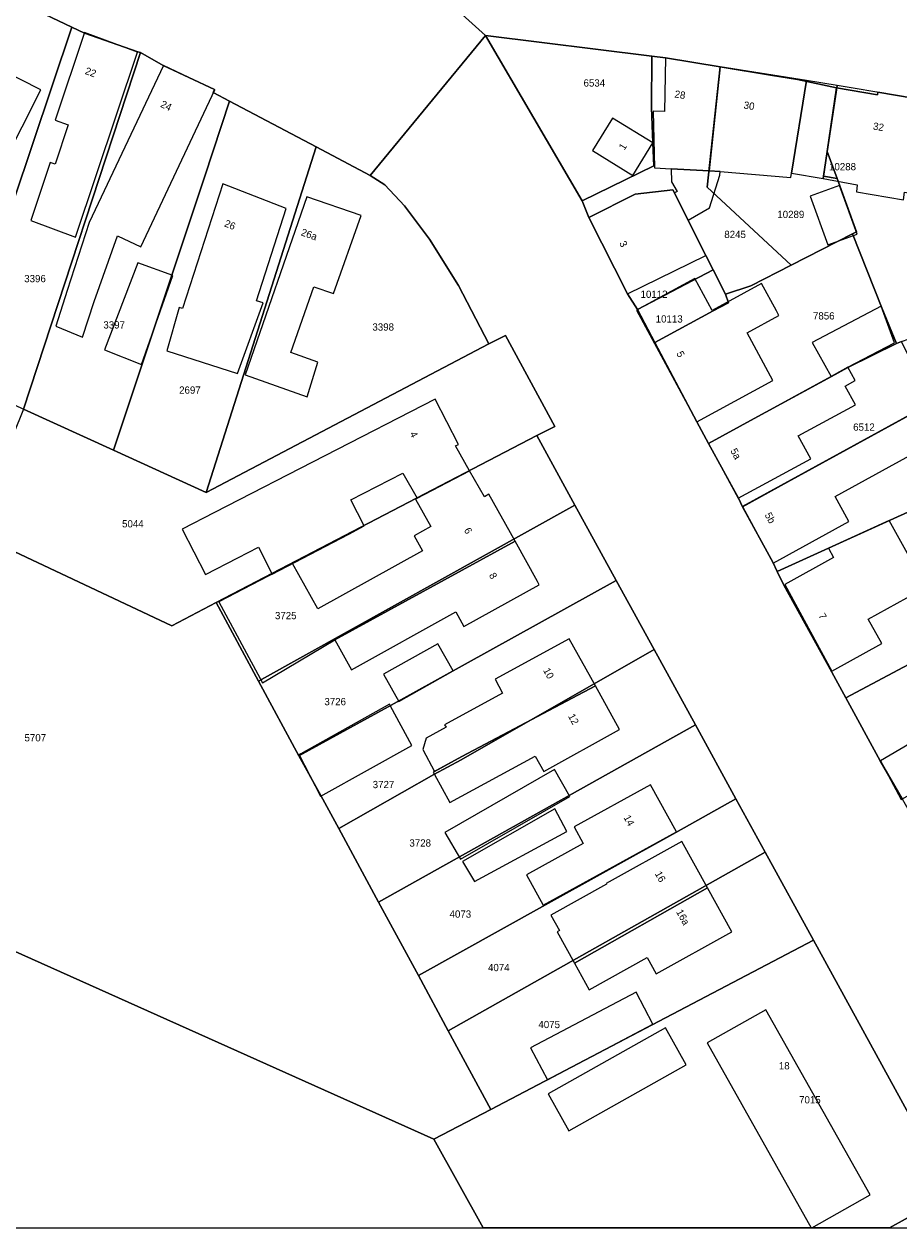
# Model space of a CAD drawing. Header units: metres. Extents: x 91564 to 92566, y 393362 to 394362.
# Tile 4 of 86: x 91770 to 91854, y 393362 to 393478. Entities that reach past the tile are written whole.
import ezdxf

# ---------------------------------------------------------------- set-up
doc = ezdxf.new("R2010")
doc.units = ezdxf.units.M
doc.linetypes.add('HIDDEN', pattern=[5.35, 2.675, -2.675])
for name, color, linetype in [('ADRES', 1, 'CONTINUOUS'), ('PAND', 1, 'CONTINUOUS'), ('PERCEEL', 7, 'CONTINUOUS'), ('PERCEELNUMMER', 7, 'CONTINUOUS'), ('TEC-RASTERVERDELING', 9, 'HIDDEN')]:
    doc.layers.add(name, color=color, linetype=linetype)

msp = doc.modelspace()

# ---------------------------------------------------------------- linework, layer by layer
at = {"layer": 'PAND'}
for points in [[(91780.58, 393475.478), (91775.476, 393477.369), (91772.652, 393468.926), (91773.9, 393468.464), (91772.628, 393464.661), (91772.16, 393464.834), (91770.285, 393459.227), (91774.608, 393457.625), (91780.58, 393475.478)], [(91765.422, 393474.784), (91761.593, 393467.203), (91760.342, 393462.677), (91761.503, 393462.091), (91759.6, 393458.324), (91762.474, 393456.873), (91764.377, 393460.64), (91762.905, 393461.383), (91765.208, 393465.942), (91767.648, 393464.71), (91771.25, 393471.84), (91765.422, 393474.784)], [(91832.093, 393464.213), (91835.742, 393464.021), (91836.818, 393474.069), (91831.539, 393474.911), (91831.455, 393469.755), (91830.363, 393469.773), (91830.482, 393464.315), (91832.093, 393464.213)], [(91788.06, 393471.836), (91783.084, 393474.186), (91775.933, 393459.043), (91773.812, 393452.492), (91772.699, 393449.055), (91775.291, 393447.971), (91776.399, 393451.41), (91778.659, 393457.756), (91780.91, 393456.693), (91788.06, 393471.836)], [(91845.146, 393472.74), (91836.818, 393474.069), (91835.742, 393464.021), (91836.819, 393463.964), (91843.626, 393463.372), (91843.696, 393463.792), (91845.146, 393472.74)], [(91845.146, 393472.74), (91843.696, 393463.792), (91846.749, 393463.278), (91848.087, 393472.271), (91845.146, 393472.74)], [(91858.834, 393470.464), (91848.087, 393472.271), (91847.139, 393465.901), (91846.749, 393463.278), (91850.041, 393462.686), (91849.974, 393461.985), (91854.492, 393461.225), (91854.605, 393461.983), (91857.212, 393461.538), (91857.59, 393464.082), (91857.877, 393464.034), (91858.834, 393470.464)], [(91828.372, 393463.59), (91830.309, 393466.717), (91826.43, 393469.111), (91824.498, 393465.984), (91828.372, 393463.59)], [(91835.742, 393464.021), (91832.093, 393464.213), (91832.118, 393462.966), (91832.667, 393462.044), (91832.397, 393461.89), (91833.714, 393459.269), (91835.771, 393460.461), (91836.786, 393463.614), (91836.819, 393463.964), (91835.742, 393464.021)], [(91784.941, 393450.76), (91784.595, 393450.844), (91783.42, 393446.653), (91790.253, 393444.46), (91792.714, 393451.276), (91792.07, 393451.474), (91794.945, 393460.4), (91788.808, 393462.784), (91784.941, 393450.76)], [(91828.606, 393461.77), (91824.148, 393459.525), (91827.862, 393452.148), (91835.425, 393455.867), (91832.243, 393462.195), (91828.606, 393461.77)], [(91845.51, 393461.593), (91847.214, 393456.893), (91850.034, 393457.915), (91848.33, 393462.616), (91845.51, 393461.593)], [(91790.992, 393444.332), (91796.964, 393442.234), (91797.987, 393445.57), (91795.394, 393446.495), (91797.606, 393452.833), (91799.5, 393452.182), (91802.179, 393459.721), (91796.932, 393461.523), (91790.992, 393444.332)], [(91784.007, 393453.914), (91780.63, 393455.15), (91777.395, 393446.751), (91780.962, 393445.341), (91784.007, 393453.914)], [(91839.403, 393448.396), (91842.479, 393450.065), (91842.24, 393450.505), (91840.808, 393453.141), (91836.028, 393450.547), (91834.353, 393453.634), (91828.726, 393450.579), (91834.561, 393439.825), (91841.895, 393443.805), (91839.403, 393448.396)], [(91853.639, 393447.432), (91852.351, 393450.983), (91845.694, 393447.479), (91847.539, 393444.196), (91849.141, 393445.069), (91853.639, 393447.432)], [(91849.141, 393445.069), (91847.539, 393444.196), (91835.676, 393437.727), (91838.545, 393432.438), (91845.549, 393436.256), (91844.351, 393438.454), (91849.862, 393441.459), (91848.878, 393443.265), (91849.839, 393443.789), (91849.141, 393445.069)], [(91809.315, 393442.011), (91788.019, 393431.068), (91784.9, 393429.465), (91787.151, 393425.085), (91790.27, 393426.688), (91792.263, 393427.712), (91793.594, 393425.128), (91800.977, 393428.99), (91802.455, 393429.763), (91801.162, 393432.283), (91806.194, 393434.87), (91807.578, 393432.441), (91812.635, 393435.082), (91811.26, 393437.487), (91811.566, 393437.631), (91809.315, 393442.011)], [(91841.941, 393426.18), (91849.232, 393430.181), (91847.897, 393432.612), (91857.06, 393437.64), (91855.412, 393440.645), (91838.983, 393431.631), (91841.941, 393426.18)], [(91799.637, 393418.773), (91817.021, 393428.289), (91814.501, 393432.825), (91814.064, 393432.582), (91812.635, 393435.082), (91807.403, 393432.347), (91808.906, 393429.717), (91807.275, 393428.811), (91808.078, 393427.365), (91797.981, 393421.756), (91795.543, 393426.148), (91788.444, 393422.435), (91792.662, 393414.617), (91799.637, 393418.773)], [(91853.129, 393430.302), (91847.255, 393427.625), (91847.761, 393426.712), (91843.064, 393424.109), (91847.597, 393415.756), (91852.403, 393418.419), (91851.099, 393420.772), (91856.693, 393423.873), (91853.129, 393430.302)], [(91817.021, 393428.289), (91799.637, 393418.773), (91801.243, 393415.884), (91811.304, 393421.472), (91812.085, 393420.066), (91819.348, 393424.1), (91819.185, 393424.394), (91817.021, 393428.289)], [(91811.035, 393415.777), (91809.57, 393418.395), (91804.335, 393415.464), (91805.8, 393412.846), (91811.035, 393415.777)], [(91815.096, 393414.975), (91815.823, 393413.635), (91810.226, 393410.594), (91810.36, 393410.347), (91808.427, 393409.298), (91808.106, 393408.213), (91809.261, 393406.086), (91811.897, 393407.518), (91824.778, 393414.329), (91822.257, 393418.865), (91815.096, 393414.975)], [(91824.778, 393414.329), (91811.897, 393407.518), (91809.124, 393406.012), (91809.239, 393405.8), (91810.719, 393403.081), (91818.971, 393407.564), (91819.785, 393406.066), (91827.111, 393410.132), (91824.778, 393414.329)], [(91804.991, 393412.393), (91804.9, 393412.56), (91796.354, 393407.772), (91796.184, 393407.677), (91798.257, 393403.699), (91798.489, 393403.828), (91807.05, 393408.593), (91804.991, 393412.393)], [(91859.365, 393411.259), (91852.27, 393407.102), (91854.29, 393403.393), (91854.868, 393403.699), (91855.999, 393401.637), (91862.648, 393405.273), (91865.894, 393407.048), (91864.452, 393409.679), (91861.205, 393407.903), (91859.365, 393411.259)], [(91822.305, 393403.671), (91820.811, 393406.273), (91810.253, 393400.21), (91811.747, 393397.608), (91822.305, 393403.671)], [(91819.717, 393393.195), (91832.591, 393400.261), (91830.077, 393404.787), (91822.709, 393400.742), (91823.598, 393399.123), (91818.115, 393396.113), (91819.717, 393393.195)], [(91811.963, 393397.385), (91813.122, 393395.47), (91822.018, 393400.299), (91820.872, 393402.468), (91811.963, 393397.385)], [(91822.753, 393387.581), (91835.6, 393394.845), (91833.103, 393399.34), (91825.803, 393395.278), (91825.844, 393395.203), (91820.481, 393392.219), (91821.308, 393390.733), (91821.072, 393390.602), (91822.753, 393387.581)], [(91835.6, 393394.845), (91822.753, 393387.581), (91824.175, 393385.025), (91829.772, 393388.14), (91830.648, 393386.565), (91837.945, 393390.624), (91835.6, 393394.845)], [(91830.322, 393381.69), (91828.694, 393384.789), (91818.511, 393379.437), (91820.139, 393376.339), (91830.322, 393381.69)], [(91835.543, 393379.892), (91845.598, 393362.049), (91845.644, 393362.049), (91851.294, 393365.233), (91841.228, 393383.096), (91835.543, 393379.892)], [(91820.214, 393374.974), (91822.222, 393371.411), (91833.547, 393377.795), (91831.538, 393381.358), (91820.214, 393374.974)]]:
    msp.add_lwpolyline(points, dxfattribs=at)
at = {"layer": 'PERCEEL'}
for points in [[(91765.817, 393481.904), (91774.266, 393477.884), (91775.483, 393477.305), (91780.624, 393475.518), (91780.89, 393475.425), (91783.064, 393474.178), (91788.023, 393471.866), (91787.886, 393471.572), (91789.46, 393470.74), (91797.823, 393466.326), (91803.046, 393463.569), (91814.175, 393477.089), (91799.759, 393490.071)], [(91799.759, 393490.071), (91814.175, 393477.089), (91830.226, 393475.074), (91831.535, 393474.91), (91836.816, 393474.054), (91841.685, 393473.265), (91844.278, 393472.845), (91848.051, 393472.023), (91851.988, 393471.355), (91852.03, 393471.605), (91858.83, 393470.46), (91860.145, 393470.24)], [(91774.266, 393477.884), (91765.817, 393481.904), (91761.648, 393467.689), (91755.765, 393447.634), (91755.224, 393447.894), (91753.013, 393440.549), (91751.504, 393435.535), (91758.85, 393431.99), (91762.935, 393444.215), (91774.266, 393477.884)], [(91780.89, 393475.425), (91780.624, 393475.518), (91775.483, 393477.305), (91774.266, 393477.884), (91762.935, 393444.215), (91769.599, 393441.037), (91780.89, 393475.425)], [(91824.145, 393459.525), (91823.499, 393461.142), (91814.175, 393477.089), (91803.046, 393463.569), (91804.445, 393462.659), (91806.356, 393460.659), (91808.779, 393457.417), (91811.562, 393452.956), (91814.5, 393447.328), (91816.098, 393448.146), (91820.849, 393439.375), (91819.125, 393438.481), (91822.801, 393431.775), (91826.785, 393424.506), (91830.438, 393417.842), (91834.425, 393410.568), (91838.338, 393403.429), (91841.155, 393398.289), (91845.806, 393389.803), (91859.188, 393365.388)], [(91823.499, 393461.142), (91830.426, 393464.496), (91830.305, 393466.715), (91830.188, 393470.131), (91830.226, 393475.074), (91814.175, 393477.089), (91823.499, 393461.142)], [(91789.46, 393470.74), (91787.886, 393471.572), (91788.023, 393471.866), (91783.064, 393474.178), (91780.89, 393475.425), (91769.599, 393441.037), (91778.283, 393437.074), (91787.07, 393463.503), (91789.46, 393470.74)], [(91823.499, 393461.142), (91824.145, 393459.525), (91828.61, 393461.77), (91832.243, 393462.195), (91835.425, 393455.867), (91836.13, 393454.476), (91837.324, 393452.12), (91839.762, 393452.942), (91843.651, 393454.923), (91835.573, 393462.438), (91836.816, 393474.054), (91831.535, 393474.91), (91830.226, 393475.074), (91830.188, 393470.131), (91830.305, 393466.715), (91830.426, 393464.496), (91823.499, 393461.142)], [(91836.816, 393474.054), (91835.573, 393462.438), (91843.651, 393454.923), (91849.566, 393457.937), (91849.953, 393458.133), (91848.088, 393463.281), (91846.781, 393463.499), (91847.139, 393465.901), (91848.051, 393472.023), (91844.278, 393472.845), (91841.685, 393473.265), (91836.816, 393474.054)], [(91849.566, 393457.937), (91852.411, 393450.816), (91853.825, 393447.372), (91854.299, 393447.546), (91855.781, 393448.091), (91856.493, 393448.014), (91858.686, 393460.814), (91859.38, 393465.3), (91860.145, 393470.24), (91858.83, 393470.46), (91852.03, 393471.605), (91851.988, 393471.355), (91848.051, 393472.023), (91847.139, 393465.901), (91848.088, 393463.281), (91849.953, 393458.133), (91849.566, 393457.937)], [(91797.823, 393466.326), (91789.46, 393470.74), (91787.07, 393463.503), (91778.283, 393437.074), (91787.223, 393432.994), (91797.823, 393466.326)], [(91803.046, 393463.569), (91797.823, 393466.326), (91787.223, 393432.994), (91814.5, 393447.328), (91811.562, 393452.956), (91808.779, 393457.417), (91806.356, 393460.659), (91804.445, 393462.659), (91803.046, 393463.569)], [(91847.139, 393465.901), (91846.781, 393463.499), (91848.088, 393463.281), (91847.139, 393465.901)], [(91824.145, 393459.525), (91827.86, 393452.145), (91828.841, 393450.641), (91828.841, 393450.639), (91836.13, 393454.476), (91835.425, 393455.867), (91832.243, 393462.195), (91828.61, 393461.77), (91824.145, 393459.525)], [(91854.381, 393403.451), (91852.248, 393407.112), (91848.947, 393413.174), (91847.585, 393415.675), (91842.95, 393424.045), (91842.315, 393425.385), (91841.9, 393426.26), (91838.96, 393431.62), (91838.57, 393432.45), (91835.69, 393437.735), (91834.561, 393439.825), (91830.52, 393447.467), (91828.841, 393450.639), (91828.841, 393450.641), (91827.86, 393452.145), (91824.145, 393459.525)], [(91830.52, 393447.467), (91834.561, 393439.825), (91835.69, 393437.735), (91840.08, 393440.125), (91847.541, 393444.193), (91849.119, 393445.053), (91853.825, 393447.372), (91852.411, 393450.816), (91849.566, 393457.937), (91843.651, 393454.923), (91839.762, 393452.942), (91837.324, 393452.12), (91837.608, 393451.306), (91836.143, 393450.531), (91830.52, 393447.467)], [(91836.13, 393454.476), (91828.841, 393450.639), (91830.52, 393447.467), (91836.143, 393450.531), (91837.608, 393451.306), (91837.324, 393452.12), (91836.13, 393454.476)], [(91819.125, 393438.481), (91820.849, 393439.375), (91816.098, 393448.146), (91814.5, 393447.328), (91787.223, 393432.994), (91778.283, 393437.074), (91769.599, 393441.037), (91764.762, 393429.137), (91783.887, 393420.133), (91788.189, 393422.373), (91819.125, 393438.481)], [(91857.236, 393441.645), (91854.299, 393447.546), (91853.825, 393447.372), (91849.119, 393445.053), (91847.541, 393444.193), (91840.08, 393440.125), (91835.69, 393437.735), (91838.57, 393432.45), (91838.96, 393431.62), (91843.345, 393434.025), (91857.076, 393441.557), (91857.236, 393441.645)], [(91885.309, 393444.878), (91874.616, 393446.042), (91867.851, 393446.778), (91857.236, 393441.645), (91857.076, 393441.557), (91843.345, 393434.025), (91838.96, 393431.62), (91841.9, 393426.26), (91842.315, 393425.385), (91847.255, 393427.625), (91885.309, 393444.878)], [(91885.309, 393444.878), (91847.255, 393427.625), (91842.315, 393425.385), (91842.95, 393424.045), (91847.585, 393415.675), (91848.947, 393413.174), (91857.06, 393417.482), (91863.788, 393421.053), (91867.212, 393422.871), (91867.339, 393422.629), (91893.324, 393435.366), (91888.732, 393444.506), (91885.309, 393444.878)], [(91822.801, 393431.775), (91819.125, 393438.481), (91788.189, 393422.373), (91792.275, 393414.797), (91822.801, 393431.775)], [(91741.77, 393400.798), (91809.188, 393370.621), (91814.69, 393373.483), (91810.575, 393381.075), (91807.691, 393386.395), (91803.855, 393393.473), (91800.002, 393400.582), (91798.274, 393403.769), (91796.168, 393407.578), (91792.275, 393414.797), (91788.189, 393422.373), (91783.887, 393420.133), (91764.762, 393429.137), (91758.85, 393431.99), (91751.504, 393435.535), (91741.77, 393400.798)], [(91826.785, 393424.506), (91822.801, 393431.775), (91792.275, 393414.797), (91796.168, 393407.578), (91804.761, 393412.329), (91826.785, 393424.506)], [(91830.438, 393417.842), (91826.785, 393424.506), (91804.761, 393412.329), (91796.168, 393407.578), (91798.274, 393403.769), (91800.002, 393400.582), (91809.175, 393405.784), (91811.815, 393407.219), (91830.438, 393417.842)], [(91867.339, 393422.629), (91867.212, 393422.871), (91863.788, 393421.053), (91857.06, 393417.482), (91848.947, 393413.174), (91852.248, 393407.112), (91854.381, 393403.451), (91855.518, 393401.39), (91873.387, 393411.121), (91871.993, 393413.774), (91867.339, 393422.629)], [(91834.425, 393410.568), (91830.438, 393417.842), (91811.815, 393407.219), (91809.175, 393405.784), (91800.002, 393400.582), (91803.855, 393393.473), (91834.425, 393410.568)], [(91861.029, 393362.049), (91859.188, 393365.388), (91853.149, 393362.049), (91813.951, 393362.049), (91809.188, 393370.621), (91741.77, 393400.798), (91719.058, 393411.669), (91706.175, 393375.187), (91669.308, 393393.502), (91652.648, 393362.049), (91678.109, 393362.049), (91736.035, 393378.023), (91740.54, 393362.049), (91861.029, 393362.049)], [(91838.338, 393403.429), (91834.425, 393410.568), (91803.855, 393393.473), (91807.691, 393386.395), (91819.675, 393393.056), (91832.546, 393400.21), (91838.338, 393403.429)], [(91838.338, 393403.429), (91832.546, 393400.21), (91819.675, 393393.056), (91807.691, 393386.395), (91810.575, 393381.075), (91841.155, 393398.289), (91838.338, 393403.429)], [(91841.155, 393398.289), (91810.575, 393381.075), (91814.69, 393373.483), (91845.806, 393389.803), (91841.155, 393398.289)], [(91859.188, 393365.388), (91845.806, 393389.803), (91814.69, 393373.483), (91809.188, 393370.621), (91813.951, 393362.049), (91853.149, 393362.049), (91859.188, 393365.388)]]:
    msp.add_lwpolyline(points, dxfattribs=at)
at = {"layer": 'TEC-RASTERVERDELING'}
msp.add_lwpolyline([(91564.497, 393362.049), (92564.497, 393362.049), (92564.497, 394362.049), (91564.497, 394362.049), (91564.497, 393362.049)], dxfattribs=at)

# ---------------------------------------------------------------- texts
at = {"layer": 'ADRES'}
for s, rotation, p in [('22', 339.7, (91775.463, 393473.389)), ('28', 350.798, (91832.37, 393471.11)), ('24', 334.698, (91782.74, 393470.219)), ('30', 350.798, (91839.037, 393470.047)), ('32', 350.403, (91851.521, 393468.018)), ('1', 58.298, (91827.57, 393465.963)), ('26', 337.397, (91788.901, 393458.697)), ('26a', 340.898, (91796.3, 393457.817)), ('3', 296.7, (91827.053, 393457.045)), ('5', 297.295, (91832.565, 393446.413)), ('4', 297.198, (91806.833, 393438.669)), ('5a', 298.602, (91837.765, 393437.021)), ('5b', 298.802, (91841.081, 393430.835)), ('6', 298.997, (91812.063, 393429.364)), ('8', 298.997, (91814.477, 393425.017)), ('7', 298.997, (91846.266, 393421.118)), ('10', 298.499, (91819.705, 393415.845)), ('12', 298.499, (91822.107, 393411.424)), ('14', 298.797, (91827.468, 393401.646)), ('16', 299.1, (91830.484, 393396.228)), ('16a', 299.1, (91832.539, 393392.539))]:
    msp.add_text(s, height=0.7, rotation=rotation, dxfattribs=at).set_placement(p)
msp.add_text('18', height=0.7, dxfattribs=at).set_placement((91842.474, 393377.34))
at = {"layer": 'PERCEELNUMMER'}
for s, p in [('6534', (91823.63, 393472.152)), ('10288', (91847.319, 393464.076)), ('10289', (91842.327, 393459.471)), ('8245', (91837.213, 393457.541)), ('3396', (91769.659, 393453.279)), ('10112', (91829.131, 393451.772)), ('7856', (91845.77, 393449.684)), ('3397', (91777.297, 393448.814)), ('3398', (91803.257, 393448.611)), ('10113', (91830.591, 393449.391)), ('2697', (91784.607, 393442.527)), ('6512', (91849.647, 393438.953)), ('5044', (91779.101, 393429.628)), ('3725', (91793.852, 393420.77)), ('3726', (91798.622, 393412.471)), ('5707', (91769.685, 393408.983)), ('3727', (91803.286, 393404.472)), ('3728', (91806.825, 393398.835)), ('4073', (91810.702, 393391.978)), ('4074', (91814.411, 393386.818)), ('4075', (91819.273, 393381.323)), ('7015', (91844.43, 393374.062))]:
    msp.add_text(s, height=0.7, dxfattribs=at).set_placement(p)

doc.saveas('drawing.dxf')
